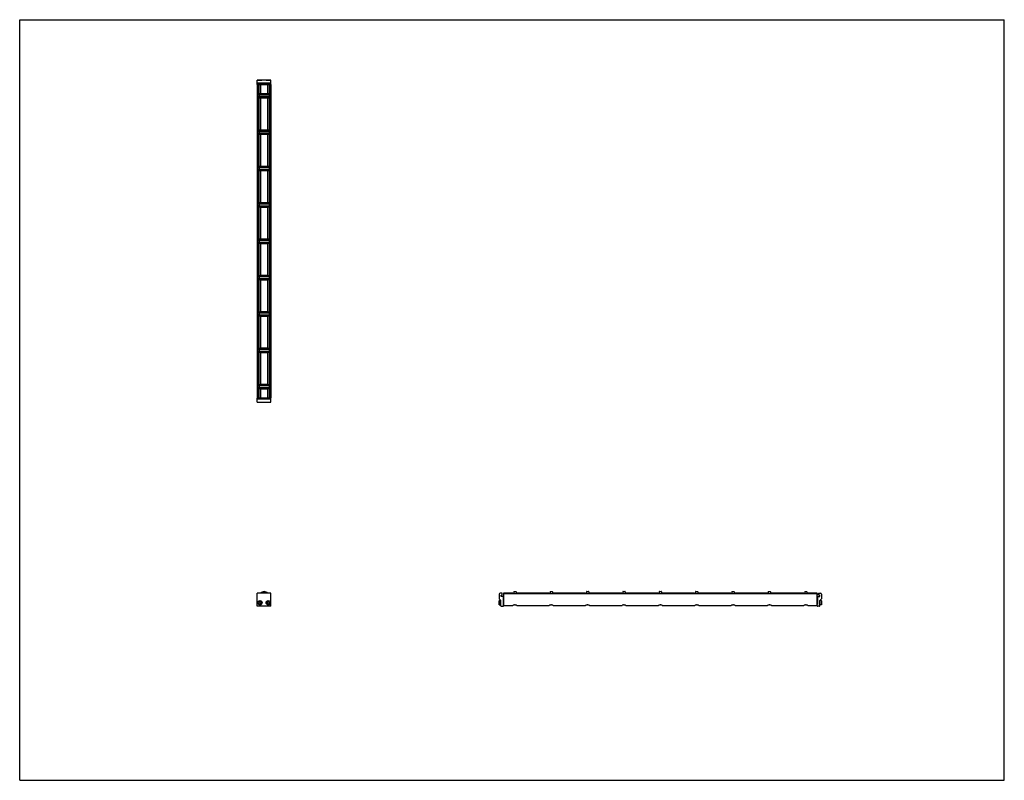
# Model space of a CAD drawing. Header units: inches. Extents: x 0 to 88, y 0 to 68.
import ezdxf

# ---------------------------------------------------------------- set-up
doc = ezdxf.new("R2010")
doc.units = ezdxf.units.IN
doc.header["$LTSCALE"] = 4.84
doc.header["$MEASUREMENT"] = 0
doc.layers.get('0').update_dxf_attribs({"linetype": 'CONTINUOUS'})
for name, color, linetype in [('205977_205978_205979_205978_BL0', 7, 'CONTINUOUS'), ('205977_205978_205979_20597_BL13', 7, 'CONTINUOUS'), ('240826_BL10', 7, 'CONTINUOUS'), ('240826_BL11', 7, 'CONTINUOUS'), ('240826_BL12', 7, 'CONTINUOUS'), ('240826_BL14', 7, 'CONTINUOUS'), ('240826_BL15', 7, 'CONTINUOUS'), ('240826_BL4', 7, 'CONTINUOUS'), ('240826_BL7', 7, 'CONTINUOUS'), ('240826_BL8', 7, 'CONTINUOUS'), ('240826_BL9', 7, 'CONTINUOUS'), ('2410WW_241028_BL16', 7, 'CONTINUOUS'), ('2436WW_243628_BL3', 7, 'CONTINUOUS'), ('9506XXM_950616M_BL1', 7, 'CONTINUOUS'), ('9506XXM_950616M_BL2', 7, 'CONTINUOUS'), ('9506XXM_950616M_BL5', 7, 'CONTINUOUS'), ('9506XXM_950616M_BL6', 7, 'CONTINUOUS')]:
    doc.layers.add(name, color=color, linetype=linetype)

# ---------------------------------------------------------------- blocks, each defined once
blk = doc.blocks.new('205977_205978_205979_205978_BL0', base_point=(32.237, 24.871))
at = {"layer": '205977_205978_205979_205978_BL0', "color": 7, "linetype": 'CONTINUOUS'}
for p, q in [((21.352, 34.169), (21.237, 34.169)), ((21.237, 33.794), (21.237, 34.169)), ((22.453, 34.149), (21.237, 34.149)), ((22.453, 34.067), (21.237, 34.067)), ((21.237, 33.794), (22.453, 33.794)), ((22.102, 34.169), (21.588, 34.169)), ((22.453, 34.169), (22.338, 34.169)), ((22.453, 33.794), (22.453, 34.169)), ((21.237, 15.573), (21.237, 16.723)), ((22.453, 16.723), (21.237, 16.723)), ((22.453, 15.573), (22.453, 16.723)), ((43.12, 16.723), (42.952, 16.723)), ((42.862, 16.633), (42.862, 16.23)), ((42.866, 16.219), (43.008, 16.078)), ((43.012, 15.588), (43.012, 16.067)), ((43.017, 16.422), (43.017, 16.551)), ((43.017, 16.551), (43.12, 16.551)), ((43.202, 16.422), (43.017, 16.422)), ((43.135, 16.566), (43.135, 16.708)), ((43.217, 16.407), (43.217, 15.722)), ((22.453, 15.573), (21.237, 15.573)), ((43.027, 15.573), (43.222, 15.573)), ((43.217, 15.722), (43.222, 15.722)), ((43.237, 15.588), (43.237, 15.707))]:
    blk.add_line(p, q, dxfattribs=at)
for centre, radius, start, end in [((42.952, 16.633), 0.09, 90, 180), ((43.12, 16.708), 0.015, 0, 90), ((42.877, 16.23), 0.015, 180, 225), ((42.997, 16.067), 0.015, 0, 45), ((43.12, 16.566), 0.015, 270, 360), ((43.202, 16.407), 0.015, 0, 90), ((43.027, 15.588), 0.015, 180, 270), ((43.222, 15.707), 0.015, 0, 90), ((43.222, 15.588), 0.015, 270, 360)]:
    blk.add_arc(centre, radius, start, end, dxfattribs=at)
blk = doc.blocks.new('9506XXM_950616M_BL1', base_point=(21.47, 24.933))
at = {"layer": '9506XXM_950616M_BL1', "color": 7, "linetype": 'CONTINUOUS'}
for p, q in [((21.293, 33.786), (21.285, 33.794)), ((21.647, 33.786), (21.293, 33.786)), ((21.352, 34.149), (21.352, 34.191)), ((21.588, 34.149), (21.588, 34.191)), ((21.647, 33.786), (21.654, 33.794)), ((21.379, 15.865), (21.418, 15.947)), ((21.431, 15.79), (21.379, 15.865)), ((21.418, 15.947), (21.509, 15.955)), ((21.509, 15.955), (21.56, 15.88)), ((21.56, 15.88), (21.521, 15.798)), ((21.521, 15.798), (21.431, 15.79))]:
    blk.add_line(p, q, dxfattribs=at)
for radius in [0.197, 0.177]:
    blk.add_circle((21.47, 15.872), radius, dxfattribs=at)
blk = doc.blocks.new('9506XXM_950616M_BL2', base_point=(32.641, 24.933))
at = {"layer": '9506XXM_950616M_BL2', "color": 7, "linetype": 'CONTINUOUS'}
for p, q in [((22.043, 33.786), (22.035, 33.794)), ((22.397, 33.786), (22.043, 33.786)), ((22.102, 34.149), (22.102, 34.191)), ((22.338, 34.149), (22.338, 34.191)), ((22.397, 33.786), (22.404, 33.794)), ((22.13, 15.884), (22.185, 15.956)), ((22.164, 15.8), (22.13, 15.884)), ((22.185, 15.956), (22.275, 15.945)), ((22.31, 15.861), (22.255, 15.788)), ((22.275, 15.945), (22.31, 15.861)), ((42.854, 16.05), (42.874, 16.069)), ((42.854, 15.695), (42.854, 16.05)), ((42.874, 15.676), (42.874, 16.069)), ((42.874, 16.069), (43.012, 16.069)), ((43.217, 15.991), (43.259, 15.991)), ((22.255, 15.788), (22.164, 15.8)), ((42.854, 15.695), (42.874, 15.676)), ((42.874, 15.676), (43.012, 15.676)), ((43.217, 15.754), (43.259, 15.754))]:
    blk.add_line(p, q, dxfattribs=at)
for radius in [0.197, 0.177]:
    blk.add_circle((22.22, 15.872), radius, dxfattribs=at)
blk = doc.blocks.new('2436WW_243628_BL3', base_point=(46.248, 38.915))
at = {"layer": '2436WW_243628_BL3', "color": 7, "linetype": 'CONTINUOUS'}
for p, q in [((21.237, 62.191), (21.237, 34.191)), ((21.237, 62.191), (22.453, 62.191)), ((21.257, 62.191), (21.257, 34.191)), ((21.382, 62.191), (21.382, 61.304)), ((21.532, 62.191), (21.532, 61.379)), ((22.157, 62.191), (22.157, 61.379)), ((22.307, 62.191), (22.307, 61.304)), ((22.432, 62.191), (22.432, 34.191)), ((22.453, 34.191), (22.453, 62.191)), ((21.382, 61.078), (21.382, 58.054)), ((22.157, 61.379), (21.532, 61.379)), ((21.532, 61.003), (21.532, 58.129)), ((21.532, 61.003), (22.157, 61.003)), ((22.157, 61.003), (22.157, 58.129)), ((22.307, 61.078), (22.307, 58.054)), ((22.157, 58.129), (21.532, 58.129)), ((21.382, 57.828), (21.382, 54.804)), ((21.532, 57.753), (21.532, 54.879)), ((21.532, 57.753), (22.157, 57.753)), ((22.157, 57.753), (22.157, 54.879)), ((22.307, 57.828), (22.307, 54.804)), ((21.382, 54.578), (21.382, 51.554)), ((22.157, 54.879), (21.532, 54.879)), ((22.307, 54.578), (22.307, 51.554)), ((21.532, 54.503), (21.532, 51.629)), ((21.532, 54.503), (22.157, 54.503)), ((22.157, 54.503), (22.157, 51.629)), ((21.382, 51.328), (21.382, 48.304)), ((22.157, 51.629), (21.532, 51.629)), ((21.532, 51.253), (21.532, 48.379)), ((21.532, 51.253), (22.157, 51.253)), ((22.157, 51.253), (22.157, 48.379)), ((22.307, 51.328), (22.307, 48.304)), ((21.382, 48.078), (21.382, 45.054)), ((22.157, 48.379), (21.532, 48.379)), ((21.532, 48.003), (21.532, 45.129)), ((21.532, 48.003), (22.157, 48.003)), ((22.157, 48.003), (22.157, 45.129)), ((22.307, 48.078), (22.307, 45.054)), ((22.157, 45.129), (21.532, 45.129)), ((21.382, 44.828), (21.382, 41.804)), ((21.532, 44.753), (22.157, 44.753)), ((21.532, 44.753), (21.532, 41.879)), ((22.157, 44.753), (22.157, 41.879)), ((22.307, 44.828), (22.307, 41.804)), ((21.382, 41.578), (21.382, 38.554)), ((22.157, 41.879), (21.532, 41.879)), ((21.532, 41.503), (22.157, 41.503)), ((21.532, 41.503), (21.532, 38.629)), ((22.157, 41.503), (22.157, 38.629)), ((22.307, 41.578), (22.307, 38.554)), ((21.382, 38.328), (21.382, 35.304)), ((22.157, 38.629), (21.532, 38.629)), ((21.532, 38.253), (22.157, 38.253)), ((21.532, 38.253), (21.532, 35.379)), ((22.157, 38.253), (22.157, 35.379)), ((22.307, 38.328), (22.307, 35.304)), ((22.157, 35.379), (21.532, 35.379)), ((21.382, 35.078), (21.382, 34.191)), ((21.532, 35.003), (22.157, 35.003)), ((21.532, 35.003), (21.532, 34.191)), ((22.157, 35.003), (22.157, 34.191)), ((22.307, 35.078), (22.307, 34.191)), ((21.238, 34.191), (21.237, 34.191)), ((21.257, 34.191), (22.453, 34.191)), ((43.259, 16.688), (43.259, 16.748)), ((43.259, 16.748), (44.071, 16.748)), ((44.071, 16.748), (44.071, 16.685)), ((44.447, 16.685), (44.447, 16.748)), ((44.447, 16.748), (47.321, 16.748)), ((47.321, 16.748), (47.321, 16.685)), ((47.697, 16.685), (47.697, 16.748)), ((47.697, 16.748), (50.571, 16.748)), ((50.571, 16.748), (50.571, 16.685)), ((50.947, 16.685), (50.947, 16.748)), ((50.947, 16.748), (53.821, 16.748)), ((53.821, 16.748), (53.821, 16.685)), ((54.197, 16.685), (54.197, 16.748)), ((54.197, 16.748), (57.071, 16.748)), ((57.071, 16.748), (57.071, 16.685)), ((57.447, 16.685), (57.447, 16.748)), ((57.447, 16.748), (60.321, 16.748)), ((60.321, 16.748), (60.321, 16.685)), ((60.697, 16.748), (63.571, 16.748)), ((60.697, 16.685), (60.697, 16.748)), ((63.571, 16.748), (63.571, 16.685)), ((63.947, 16.748), (66.821, 16.748)), ((63.947, 16.685), (63.947, 16.748)), ((66.821, 16.748), (66.821, 16.685)), ((67.197, 16.748), (70.071, 16.748)), ((67.197, 16.685), (67.197, 16.748)), ((70.071, 16.748), (70.071, 16.685)), ((70.447, 16.748), (71.259, 16.748)), ((70.447, 16.685), (70.447, 16.748)), ((71.259, 16.748), (71.259, 15.64)), ((43.259, 15.64), (43.259, 16.685)), ((71.259, 16.685), (43.259, 16.685)), ((43.259, 15.639), (44.083, 15.639)), ((44.435, 15.639), (47.333, 15.639)), ((47.685, 15.639), (50.583, 15.639)), ((50.935, 15.639), (53.833, 15.639)), ((54.185, 15.639), (57.083, 15.639)), ((57.435, 15.639), (60.333, 15.639)), ((60.685, 15.639), (63.583, 15.639)), ((63.935, 15.639), (66.833, 15.639)), ((67.185, 15.639), (70.083, 15.639)), ((70.435, 15.639), (71.259, 15.639))]:
    blk.add_line(p, q, dxfattribs=at)
for centre, radius, start, end in [((21.532, 61.191), 0.188, 90, 270), ((22.157, 61.191), 0.188, 270, 90), ((21.532, 57.941), 0.188, 90, 270), ((22.157, 57.941), 0.188, 270, 90), ((21.532, 54.691), 0.188, 90, 270), ((22.157, 54.691), 0.188, 270, 90), ((21.532, 51.441), 0.188, 90, 270), ((22.157, 51.441), 0.188, 270, 90), ((21.532, 48.191), 0.188, 90, 270), ((22.157, 48.191), 0.188, 270, 90), ((21.532, 44.941), 0.188, 90, 270), ((22.157, 44.941), 0.188, 270, 90), ((21.532, 41.691), 0.188, 90, 270), ((22.157, 41.691), 0.188, 270, 90), ((21.532, 38.441), 0.188, 90, 270), ((22.157, 38.441), 0.188, 270, 90), ((21.532, 35.191), 0.188, 90, 270), ((22.157, 35.191), 0.188, 270, 90), ((21.845, 16.435), 0.312, 67.61125, 112.38658)]:
    blk.add_arc(centre, radius, start, end, dxfattribs=at)
for points, knots in [([(44.259, 15.676), (44.249, 15.676), (44.23, 15.675), (44.202, 15.671), (44.175, 15.665), (44.151, 15.658), (44.129, 15.651), (44.111, 15.645), (44.095, 15.641), (44.086, 15.639), (44.082, 15.639)], [0, 0, 0, 0, 0.160626, 0.318099, 0.468044, 0.607747, 0.734376, 0.844343, 0.933929, 1, 1, 1, 1]), ([(44.436, 15.639), (44.432, 15.639), (44.423, 15.641), (44.407, 15.645), (44.388, 15.651), (44.367, 15.658), (44.343, 15.665), (44.316, 15.671), (44.288, 15.675), (44.269, 15.676), (44.259, 15.676)], [0, 0, 0, 0, 0.066051, 0.155614, 0.265573, 0.39217, 0.531843, 0.681836, 0.839371, 1, 1, 1, 1]), ([(47.509, 15.676), (47.499, 15.676), (47.48, 15.675), (47.452, 15.671), (47.425, 15.665), (47.401, 15.658), (47.379, 15.651), (47.361, 15.645), (47.345, 15.641), (47.336, 15.639), (47.332, 15.639)], [0, 0, 0, 0, 0.160626, 0.318099, 0.468044, 0.607747, 0.734376, 0.844343, 0.933929, 1, 1, 1, 1]), ([(47.686, 15.639), (47.682, 15.639), (47.673, 15.641), (47.657, 15.645), (47.638, 15.651), (47.617, 15.658), (47.593, 15.665), (47.566, 15.671), (47.538, 15.675), (47.519, 15.676), (47.509, 15.676)], [0, 0, 0, 0, 0.066051, 0.155614, 0.265573, 0.39217, 0.531843, 0.681836, 0.839371, 1, 1, 1, 1]), ([(50.759, 15.676), (50.749, 15.676), (50.73, 15.675), (50.702, 15.671), (50.675, 15.665), (50.651, 15.658), (50.629, 15.651), (50.611, 15.645), (50.595, 15.641), (50.586, 15.639), (50.582, 15.639)], [0, 0, 0, 0, 0.160626, 0.318099, 0.468044, 0.607747, 0.734376, 0.844343, 0.933929, 1, 1, 1, 1]), ([(50.936, 15.639), (50.932, 15.639), (50.923, 15.641), (50.907, 15.645), (50.888, 15.651), (50.867, 15.658), (50.843, 15.665), (50.816, 15.671), (50.788, 15.675), (50.769, 15.676), (50.759, 15.676)], [0, 0, 0, 0, 0.066051, 0.155614, 0.265573, 0.39217, 0.531843, 0.681836, 0.839371, 1, 1, 1, 1]), ([(54.009, 15.676), (53.999, 15.676), (53.98, 15.675), (53.952, 15.671), (53.925, 15.665), (53.901, 15.658), (53.879, 15.651), (53.861, 15.645), (53.845, 15.641), (53.836, 15.639), (53.832, 15.639)], [0, 0, 0, 0, 0.160626, 0.318099, 0.468044, 0.607747, 0.734376, 0.844343, 0.933929, 1, 1, 1, 1]), ([(54.186, 15.639), (54.182, 15.639), (54.173, 15.641), (54.157, 15.645), (54.138, 15.651), (54.117, 15.658), (54.093, 15.665), (54.066, 15.671), (54.038, 15.675), (54.019, 15.676), (54.009, 15.676)], [0, 0, 0, 0, 0.066051, 0.155614, 0.265573, 0.39217, 0.531843, 0.681836, 0.839371, 1, 1, 1, 1]), ([(57.259, 15.676), (57.249, 15.676), (57.23, 15.675), (57.202, 15.671), (57.175, 15.665), (57.151, 15.658), (57.129, 15.651), (57.111, 15.645), (57.095, 15.641), (57.086, 15.639), (57.082, 15.639)], [0, 0, 0, 0, 0.160626, 0.318099, 0.468044, 0.607747, 0.734376, 0.844343, 0.933929, 1, 1, 1, 1]), ([(57.436, 15.639), (57.432, 15.639), (57.423, 15.641), (57.407, 15.645), (57.388, 15.651), (57.367, 15.658), (57.343, 15.665), (57.316, 15.671), (57.288, 15.675), (57.269, 15.676), (57.259, 15.676)], [0, 0, 0, 0, 0.066051, 0.155614, 0.265573, 0.39217, 0.531843, 0.681836, 0.839371, 1, 1, 1, 1]), ([(60.509, 15.676), (60.499, 15.676), (60.48, 15.675), (60.452, 15.671), (60.425, 15.665), (60.401, 15.658), (60.379, 15.651), (60.361, 15.645), (60.345, 15.641), (60.336, 15.639), (60.332, 15.639)], [0, 0, 0, 0, 0.160626, 0.318099, 0.468044, 0.607747, 0.734376, 0.844343, 0.933929, 1, 1, 1, 1]), ([(60.686, 15.639), (60.682, 15.639), (60.673, 15.641), (60.657, 15.645), (60.638, 15.651), (60.617, 15.658), (60.593, 15.665), (60.566, 15.671), (60.538, 15.675), (60.519, 15.676), (60.509, 15.676)], [0, 0, 0, 0, 0.066051, 0.155614, 0.265573, 0.39217, 0.531843, 0.681836, 0.839371, 1, 1, 1, 1]), ([(63.759, 15.676), (63.749, 15.676), (63.73, 15.675), (63.702, 15.671), (63.675, 15.665), (63.651, 15.658), (63.629, 15.651), (63.611, 15.645), (63.595, 15.641), (63.586, 15.639), (63.582, 15.639)], [0, 0, 0, 0, 0.160626, 0.318099, 0.468044, 0.607747, 0.734376, 0.844343, 0.933929, 1, 1, 1, 1]), ([(63.936, 15.639), (63.932, 15.639), (63.923, 15.641), (63.907, 15.645), (63.888, 15.651), (63.867, 15.658), (63.843, 15.665), (63.816, 15.671), (63.788, 15.675), (63.769, 15.676), (63.759, 15.676)], [0, 0, 0, 0, 0.066051, 0.155614, 0.265573, 0.39217, 0.531843, 0.681836, 0.839371, 1, 1, 1, 1]), ([(67.009, 15.676), (66.999, 15.676), (66.98, 15.675), (66.952, 15.671), (66.925, 15.665), (66.901, 15.658), (66.879, 15.651), (66.861, 15.645), (66.845, 15.641), (66.836, 15.639), (66.832, 15.639)], [0, 0, 0, 0, 0.160626, 0.318099, 0.468044, 0.607747, 0.734376, 0.844343, 0.933929, 1, 1, 1, 1]), ([(67.186, 15.639), (67.182, 15.639), (67.173, 15.641), (67.157, 15.645), (67.138, 15.651), (67.117, 15.658), (67.093, 15.665), (67.066, 15.671), (67.038, 15.675), (67.019, 15.676), (67.009, 15.676)], [0, 0, 0, 0, 0.066051, 0.155614, 0.265573, 0.39217, 0.531843, 0.681836, 0.839371, 1, 1, 1, 1]), ([(70.259, 15.676), (70.249, 15.676), (70.23, 15.675), (70.202, 15.671), (70.175, 15.665), (70.151, 15.658), (70.129, 15.651), (70.111, 15.645), (70.095, 15.641), (70.086, 15.639), (70.082, 15.639)], [0, 0, 0, 0, 0.160626, 0.318099, 0.468044, 0.607747, 0.734376, 0.844343, 0.933929, 1, 1, 1, 1]), ([(70.436, 15.639), (70.432, 15.639), (70.423, 15.641), (70.407, 15.645), (70.388, 15.651), (70.367, 15.658), (70.343, 15.665), (70.316, 15.671), (70.288, 15.675), (70.269, 15.676), (70.259, 15.676)], [0, 0, 0, 0, 0.066051, 0.155614, 0.265573, 0.39217, 0.531843, 0.681836, 0.839371, 1, 1, 1, 1])]:
    blk.add_open_spline(points, degree=3, knots=knots, dxfattribs=at)
blk = doc.blocks.new('240826_BL4', base_point=(32.892, 25.872))
at = {"layer": '240826_BL4', "color": 7, "linetype": 'CONTINUOUS'}
for p, q in [((21.407, 35.276), (21.407, 35.106)), ((21.422, 35.291), (22.267, 35.291)), ((21.595, 35.309), (21.592, 35.291)), ((21.595, 35.309), (22.095, 35.309)), ((22.095, 35.309), (22.097, 35.291)), ((22.282, 35.276), (22.282, 35.106)), ((22.267, 35.091), (21.422, 35.091)), ((21.592, 35.091), (21.595, 35.073)), ((22.095, 35.073), (21.595, 35.073)), ((22.097, 35.091), (22.095, 35.073)), ((44.159, 16.858), (44.159, 16.685)), ((44.174, 16.873), (44.344, 16.873)), ((44.359, 16.858), (44.359, 16.685)), ((44.141, 16.685), (44.159, 16.688)), ((44.377, 16.685), (44.359, 16.688))]:
    blk.add_line(p, q, dxfattribs=at)
for centre, radius, start, end in [((21.422, 35.276), 0.015, 90, 180), ((22.267, 35.276), 0.015, 0, 90), ((21.422, 35.106), 0.015, 180, 270), ((22.267, 35.106), 0.015, 270, 360), ((21.845, 16.435), 0.438, 41.19836, 138.80164), ((21.845, 16.435), 0.33, 60.80879, 119.19296), ((21.845, 16.435), 0.322, 63.44672, 116.55146), ((44.174, 16.858), 0.015, 90, 180), ((44.344, 16.858), 0.015, 0, 90)]:
    blk.add_arc(centre, radius, start, end, dxfattribs=at)
blk = doc.blocks.new('9506XXM_950616M_BL5', base_point=(21.47, 62.393))
at = {"layer": '9506XXM_950616M_BL5', "color": 7, "linetype": 'CONTINUOUS'}
for p, q in [((21.293, 62.595), (21.285, 62.588)), ((21.293, 62.595), (21.647, 62.595)), ((21.647, 62.595), (21.654, 62.588)), ((21.352, 62.233), (21.352, 62.191)), ((21.588, 62.233), (21.588, 62.191))]:
    blk.add_line(p, q, dxfattribs=at)
blk = doc.blocks.new('9506XXM_950616M_BL6', base_point=(46.849, 39.135))
at = {"layer": '9506XXM_950616M_BL6', "color": 7, "linetype": 'CONTINUOUS'}
for p, q in [((22.043, 62.595), (22.035, 62.588)), ((22.043, 62.595), (22.397, 62.595)), ((22.397, 62.595), (22.404, 62.588)), ((22.102, 62.233), (22.102, 62.191)), ((22.338, 62.233), (22.338, 62.191)), ((71.301, 15.991), (71.259, 15.991)), ((71.644, 16.069), (71.506, 16.069)), ((71.663, 16.05), (71.644, 16.069)), ((71.644, 16.069), (71.644, 15.676)), ((71.663, 16.05), (71.663, 15.695)), ((71.301, 15.754), (71.259, 15.754)), ((71.644, 15.676), (71.506, 15.676)), ((71.663, 15.695), (71.644, 15.676))]:
    blk.add_line(p, q, dxfattribs=at)
blk = doc.blocks.new('240826_BL7', base_point=(34.517, 27.622))
at = {"layer": '240826_BL7', "color": 7, "linetype": 'CONTINUOUS'}
for p, q in [((21.407, 38.526), (21.407, 38.356)), ((21.422, 38.541), (22.267, 38.541)), ((22.267, 38.341), (21.422, 38.341)), ((21.595, 38.559), (21.592, 38.541)), ((21.592, 38.341), (21.595, 38.323)), ((21.595, 38.559), (22.095, 38.559)), ((22.095, 38.323), (21.595, 38.323)), ((22.095, 38.559), (22.097, 38.541)), ((22.097, 38.341), (22.095, 38.323)), ((22.282, 38.526), (22.282, 38.356)), ((47.409, 16.858), (47.409, 16.685)), ((47.424, 16.873), (47.594, 16.873)), ((47.609, 16.858), (47.609, 16.685)), ((47.391, 16.685), (47.409, 16.688)), ((47.627, 16.685), (47.609, 16.688))]:
    blk.add_line(p, q, dxfattribs=at)
for centre, start, end in [((21.422, 38.526), 90, 180), ((21.422, 38.356), 180, 270), ((22.267, 38.526), 0, 90), ((22.267, 38.356), 270, 360), ((47.424, 16.858), 90, 180), ((47.594, 16.858), 0, 90)]:
    blk.add_arc(centre, 0.015, start, end, dxfattribs=at)
blk = doc.blocks.new('240826_BL8', base_point=(36.142, 29.247))
at = {"layer": '240826_BL8', "color": 7, "linetype": 'CONTINUOUS'}
for p, q in [((21.407, 41.776), (21.407, 41.606)), ((21.422, 41.791), (22.267, 41.791)), ((22.267, 41.591), (21.422, 41.591)), ((21.595, 41.809), (21.592, 41.791)), ((21.592, 41.591), (21.595, 41.573)), ((21.595, 41.809), (22.095, 41.809)), ((22.095, 41.573), (21.595, 41.573)), ((22.095, 41.809), (22.097, 41.791)), ((22.097, 41.591), (22.095, 41.573)), ((22.282, 41.776), (22.282, 41.606)), ((50.659, 16.858), (50.659, 16.685)), ((50.674, 16.873), (50.844, 16.873)), ((50.859, 16.858), (50.859, 16.685)), ((50.641, 16.685), (50.659, 16.688)), ((50.877, 16.685), (50.859, 16.688))]:
    blk.add_line(p, q, dxfattribs=at)
for centre, start, end in [((21.422, 41.776), 90, 180), ((21.422, 41.606), 180, 270), ((22.267, 41.776), 0, 90), ((22.267, 41.606), 270, 360), ((50.674, 16.858), 90, 180), ((50.844, 16.858), 0, 90)]:
    blk.add_arc(centre, 0.015, start, end, dxfattribs=at)
blk = doc.blocks.new('240826_BL9', base_point=(37.767, 30.872))
at = {"layer": '240826_BL9', "color": 7, "linetype": 'CONTINUOUS'}
for p, q in [((21.407, 45.026), (21.407, 44.856)), ((21.422, 45.041), (22.267, 45.041)), ((21.595, 45.059), (21.592, 45.041)), ((21.595, 45.059), (22.095, 45.059)), ((22.095, 45.059), (22.097, 45.041)), ((22.282, 45.026), (22.282, 44.856)), ((22.267, 44.841), (21.422, 44.841)), ((21.592, 44.841), (21.595, 44.823)), ((22.095, 44.823), (21.595, 44.823)), ((22.097, 44.841), (22.095, 44.823)), ((53.909, 16.858), (53.909, 16.685)), ((53.924, 16.873), (54.094, 16.873)), ((54.109, 16.858), (54.109, 16.685)), ((53.891, 16.685), (53.909, 16.688)), ((54.127, 16.685), (54.109, 16.688))]:
    blk.add_line(p, q, dxfattribs=at)
for centre, start, end in [((21.422, 45.026), 90, 180), ((22.267, 45.026), 0, 90), ((21.422, 44.856), 180, 270), ((22.267, 44.856), 270, 360), ((53.924, 16.858), 90, 180), ((54.094, 16.858), 0, 90)]:
    blk.add_arc(centre, 0.015, start, end, dxfattribs=at)
blk = doc.blocks.new('240826_BL10', base_point=(45.892, 38.997))
at = {"layer": '240826_BL10', "color": 7, "linetype": 'CONTINUOUS'}
for p, q in [((21.407, 61.276), (21.407, 61.106)), ((21.422, 61.291), (22.267, 61.291)), ((22.267, 61.091), (21.422, 61.091)), ((21.595, 61.309), (21.592, 61.291)), ((21.592, 61.091), (21.595, 61.073)), ((21.595, 61.309), (22.095, 61.309)), ((22.095, 61.073), (21.595, 61.073)), ((22.095, 61.309), (22.097, 61.291)), ((22.097, 61.091), (22.095, 61.073)), ((22.282, 61.276), (22.282, 61.106)), ((70.159, 16.858), (70.159, 16.685)), ((70.174, 16.873), (70.344, 16.873)), ((70.359, 16.858), (70.359, 16.685)), ((70.141, 16.685), (70.159, 16.688)), ((70.377, 16.685), (70.359, 16.688))]:
    blk.add_line(p, q, dxfattribs=at)
for centre, start, end in [((21.422, 61.276), 90, 180), ((21.422, 61.106), 180, 270), ((22.267, 61.276), 0, 90), ((22.267, 61.106), 270, 360), ((70.174, 16.858), 90, 180), ((70.344, 16.858), 0, 90)]:
    blk.add_arc(centre, 0.015, start, end, dxfattribs=at)
blk = doc.blocks.new('240826_BL11', base_point=(44.267, 37.372))
at = {"layer": '240826_BL11', "color": 7, "linetype": 'CONTINUOUS'}
for p, q in [((21.407, 58.026), (21.407, 57.856)), ((21.422, 58.041), (22.267, 58.041)), ((22.267, 57.841), (21.422, 57.841)), ((21.595, 58.059), (21.592, 58.041)), ((21.592, 57.841), (21.595, 57.823)), ((21.595, 58.059), (22.095, 58.059)), ((22.095, 57.823), (21.595, 57.823)), ((22.095, 58.059), (22.097, 58.041)), ((22.097, 57.841), (22.095, 57.823)), ((22.282, 58.026), (22.282, 57.856)), ((66.909, 16.858), (66.909, 16.685)), ((66.924, 16.873), (67.094, 16.873)), ((67.109, 16.858), (67.109, 16.685)), ((66.891, 16.685), (66.909, 16.688)), ((67.127, 16.685), (67.109, 16.688))]:
    blk.add_line(p, q, dxfattribs=at)
for centre, start, end in [((21.422, 58.026), 90, 180), ((21.422, 57.856), 180, 270), ((22.267, 58.026), 0, 90), ((22.267, 57.856), 270, 360), ((66.924, 16.858), 90, 180), ((67.094, 16.858), 0, 90)]:
    blk.add_arc(centre, 0.015, start, end, dxfattribs=at)
blk = doc.blocks.new('240826_BL12', base_point=(42.642, 35.747))
at = {"layer": '240826_BL12', "color": 7, "linetype": 'CONTINUOUS'}
for p, q in [((21.407, 54.776), (21.407, 54.606)), ((21.422, 54.791), (22.267, 54.791)), ((22.267, 54.591), (21.422, 54.591)), ((21.595, 54.809), (21.592, 54.791)), ((21.592, 54.591), (21.595, 54.573)), ((21.595, 54.809), (22.095, 54.809)), ((22.095, 54.573), (21.595, 54.573)), ((22.095, 54.809), (22.097, 54.791)), ((22.097, 54.591), (22.095, 54.573)), ((22.282, 54.776), (22.282, 54.606)), ((63.659, 16.858), (63.659, 16.685)), ((63.674, 16.873), (63.844, 16.873)), ((63.859, 16.858), (63.859, 16.685)), ((63.641, 16.685), (63.659, 16.688)), ((63.877, 16.685), (63.859, 16.688))]:
    blk.add_line(p, q, dxfattribs=at)
for centre, start, end in [((21.422, 54.776), 90, 180), ((21.422, 54.606), 180, 270), ((22.267, 54.776), 0, 90), ((22.267, 54.606), 270, 360), ((63.674, 16.858), 90, 180), ((63.844, 16.858), 0, 90)]:
    blk.add_arc(centre, 0.015, start, end, dxfattribs=at)
blk = doc.blocks.new('205977_205978_205979_20597_BL13', base_point=(46.446, 39.081))
at = {"layer": '205977_205978_205979_20597_BL13', "color": 7, "linetype": 'CONTINUOUS'}
for p, q in [((21.237, 62.213), (21.237, 62.588)), ((22.453, 62.588), (21.237, 62.588)), ((22.453, 62.213), (22.453, 62.588)), ((22.453, 62.315), (21.237, 62.315)), ((21.237, 62.233), (22.453, 62.233)), ((21.237, 62.213), (21.352, 62.213)), ((21.588, 62.213), (22.102, 62.213)), ((22.338, 62.213), (22.453, 62.213)), ((71.398, 16.723), (71.566, 16.723)), ((71.301, 16.407), (71.301, 15.722)), ((71.316, 16.422), (71.501, 16.422)), ((71.383, 16.566), (71.383, 16.708)), ((71.501, 16.551), (71.398, 16.551)), ((71.501, 16.422), (71.501, 16.551)), ((71.506, 15.588), (71.506, 16.067)), ((71.51, 16.078), (71.652, 16.219)), ((71.656, 16.633), (71.656, 16.23)), ((71.281, 15.588), (71.281, 15.707)), ((71.301, 15.722), (71.296, 15.722)), ((71.491, 15.573), (71.296, 15.573))]:
    blk.add_line(p, q, dxfattribs=at)
for centre, radius, start, end in [((71.398, 16.708), 0.015, 90, 180), ((71.566, 16.633), 0.09, 0, 90), ((71.316, 16.407), 0.015, 90, 180), ((71.398, 16.566), 0.015, 180, 270), ((71.521, 16.067), 0.015, 135, 180), ((71.641, 16.23), 0.015, 315, 360), ((71.296, 15.707), 0.015, 90, 180), ((71.296, 15.588), 0.015, 180, 270), ((71.491, 15.588), 0.015, 270, 360)]:
    blk.add_arc(centre, radius, start, end, dxfattribs=at)
blk = doc.blocks.new('240826_BL14', base_point=(41.017, 33.997))
at = {"layer": '240826_BL14', "color": 7, "linetype": 'CONTINUOUS'}
for p, q in [((21.407, 51.526), (21.407, 51.356)), ((21.422, 51.541), (22.267, 51.541)), ((22.267, 51.341), (21.422, 51.341)), ((21.595, 51.559), (21.592, 51.541)), ((21.592, 51.341), (21.595, 51.323)), ((21.595, 51.559), (22.095, 51.559)), ((22.095, 51.323), (21.595, 51.323)), ((22.095, 51.559), (22.097, 51.541)), ((22.097, 51.341), (22.095, 51.323)), ((22.282, 51.526), (22.282, 51.356)), ((60.409, 16.858), (60.409, 16.685)), ((60.424, 16.873), (60.594, 16.873)), ((60.609, 16.858), (60.609, 16.685)), ((60.391, 16.685), (60.409, 16.688)), ((60.627, 16.685), (60.609, 16.688))]:
    blk.add_line(p, q, dxfattribs=at)
for centre, radius, start, end in [((21.422, 51.526), 0.015, 90, 180), ((21.422, 51.356), 0.015, 180, 270), ((22.267, 51.526), 0.015, 0, 90), ((22.267, 51.356), 0.015, 270, 360), ((21.845, 16.435), 0.438, 41.19836, 138.80164), ((60.424, 16.858), 0.015, 90, 180), ((60.594, 16.858), 0.015, 0, 90)]:
    blk.add_arc(centre, radius, start, end, dxfattribs=at)
blk = doc.blocks.new('240826_BL15', base_point=(39.392, 32.497))
at = {"layer": '240826_BL15', "color": 7, "linetype": 'CONTINUOUS'}
for p, q in [((21.407, 48.276), (21.407, 48.106)), ((21.422, 48.291), (22.267, 48.291)), ((22.267, 48.091), (21.422, 48.091)), ((21.595, 48.309), (21.592, 48.291)), ((21.592, 48.091), (21.595, 48.073)), ((21.595, 48.309), (22.095, 48.309)), ((22.095, 48.073), (21.595, 48.073)), ((22.095, 48.309), (22.097, 48.291)), ((22.097, 48.091), (22.095, 48.073)), ((22.282, 48.276), (22.282, 48.106)), ((57.159, 16.858), (57.159, 16.685)), ((57.174, 16.873), (57.344, 16.873)), ((57.359, 16.858), (57.359, 16.685)), ((57.141, 16.685), (57.159, 16.688)), ((57.377, 16.685), (57.359, 16.688))]:
    blk.add_line(p, q, dxfattribs=at)
for centre, start, end in [((21.422, 48.276), 90, 180), ((21.422, 48.106), 180, 270), ((22.267, 48.276), 0, 90), ((22.267, 48.106), 270, 360), ((57.174, 16.858), 90, 180), ((57.344, 16.858), 0, 90)]:
    blk.add_arc(centre, 0.015, start, end, dxfattribs=at)
blk = doc.blocks.new('2410WW_241028_BL16', base_point=(21.845, 48.191))
at = {"layer": '2410WW_241028_BL16', "color": 7, "linetype": 'CONTINUOUS'}
for p, q in [((21.69, 61.379), (21.69, 61.309)), ((21.69, 61.073), (21.69, 61.003)), ((22, 61.379), (22, 61.309)), ((22, 61.073), (22, 61.003)), ((21.69, 58.129), (21.69, 58.059)), ((22, 58.129), (22, 58.059)), ((21.69, 57.823), (21.69, 57.753)), ((22, 57.823), (22, 57.753)), ((21.69, 54.879), (21.69, 54.809)), ((21.69, 54.573), (21.69, 54.503)), ((22, 54.879), (22, 54.809)), ((22, 54.573), (22, 54.503)), ((21.69, 51.629), (21.69, 51.559)), ((21.69, 51.323), (21.69, 51.253)), ((22, 51.629), (22, 51.559)), ((22, 51.323), (22, 51.253)), ((21.69, 48.379), (21.69, 48.309)), ((21.69, 48.073), (21.69, 48.003)), ((22, 48.379), (22, 48.309)), ((22, 48.073), (22, 48.003)), ((21.69, 45.129), (21.69, 45.059)), ((22, 45.129), (22, 45.059)), ((21.69, 44.823), (21.69, 44.753)), ((22, 44.823), (22, 44.753)), ((21.69, 41.879), (21.69, 41.809)), ((21.69, 41.573), (21.69, 41.503)), ((22, 41.879), (22, 41.809)), ((22, 41.573), (22, 41.503)), ((21.69, 38.629), (21.69, 38.559)), ((21.69, 38.323), (21.69, 38.253)), ((22, 38.629), (22, 38.559)), ((22, 38.323), (22, 38.253)), ((21.69, 35.379), (21.69, 35.309)), ((22, 35.379), (22, 35.309)), ((21.69, 35.073), (21.69, 35.003)), ((22, 35.073), (22, 35.003))]:
    blk.add_line(p, q, dxfattribs=at)

msp = doc.modelspace()

# ---------------------------------------------------------------- linework, layer by layer
at = {"color": 7, "linetype": 'CONTINUOUS'}
for p, q in [((0, 0), (0, 68)), ((0, 68), (88, 68)), ((88, 0), (88, 68)), ((0, 0), (88, 0))]:
    msp.add_line(p, q, dxfattribs=at)

# ---------------------------------------------------------------- block references
at = {"layer": '205977_205978_205979_205978_BL0'}
msp.add_blockref('205977_205978_205979_205978_BL0', (32.237, 24.871), dxfattribs=at)
at = {"layer": '205977_205978_205979_20597_BL13'}
msp.add_blockref('205977_205978_205979_20597_BL13', (46.446, 39.081), dxfattribs=at)
at = {"layer": '240826_BL10'}
msp.add_blockref('240826_BL10', (45.892, 38.997), dxfattribs=at)
at = {"layer": '240826_BL11'}
msp.add_blockref('240826_BL11', (44.267, 37.372), dxfattribs=at)
at = {"layer": '240826_BL12'}
msp.add_blockref('240826_BL12', (42.642, 35.747), dxfattribs=at)
at = {"layer": '240826_BL14'}
msp.add_blockref('240826_BL14', (41.017, 33.997), dxfattribs=at)
at = {"layer": '240826_BL15'}
msp.add_blockref('240826_BL15', (39.392, 32.497), dxfattribs=at)
at = {"layer": '240826_BL4'}
msp.add_blockref('240826_BL4', (32.892, 25.872), dxfattribs=at)
at = {"layer": '240826_BL7'}
msp.add_blockref('240826_BL7', (34.517, 27.622), dxfattribs=at)
at = {"layer": '240826_BL8'}
msp.add_blockref('240826_BL8', (36.142, 29.247), dxfattribs=at)
at = {"layer": '240826_BL9'}
msp.add_blockref('240826_BL9', (37.767, 30.872), dxfattribs=at)
at = {"layer": '2410WW_241028_BL16'}
msp.add_blockref('2410WW_241028_BL16', (21.845, 48.191), dxfattribs=at)
at = {"layer": '2436WW_243628_BL3'}
msp.add_blockref('2436WW_243628_BL3', (46.248, 38.915), dxfattribs=at)
at = {"layer": '9506XXM_950616M_BL1'}
msp.add_blockref('9506XXM_950616M_BL1', (21.47, 24.933), dxfattribs=at)
at = {"layer": '9506XXM_950616M_BL2'}
msp.add_blockref('9506XXM_950616M_BL2', (32.641, 24.933), dxfattribs=at)
at = {"layer": '9506XXM_950616M_BL5'}
msp.add_blockref('9506XXM_950616M_BL5', (21.47, 62.393), dxfattribs=at)
at = {"layer": '9506XXM_950616M_BL6'}
msp.add_blockref('9506XXM_950616M_BL6', (46.849, 39.135), dxfattribs=at)

doc.saveas('drawing.dxf')
